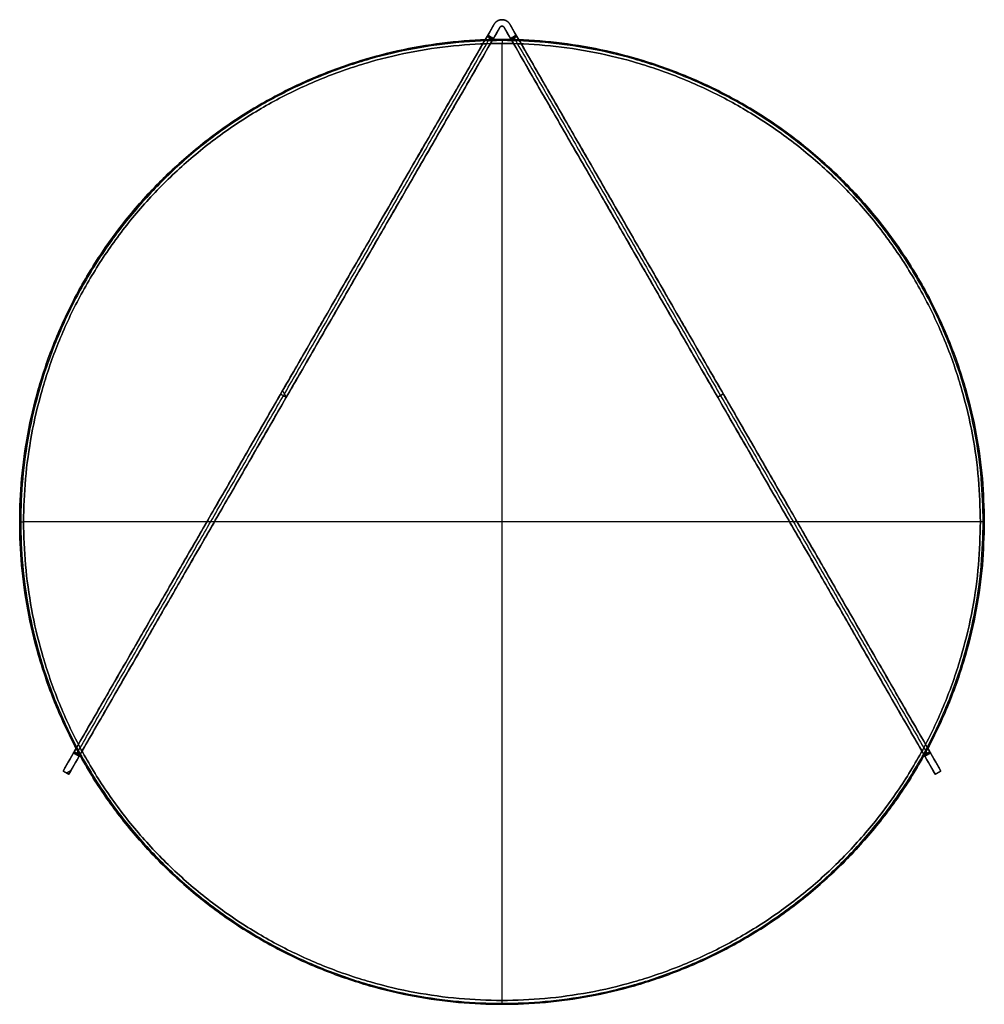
# Model space of a CAD drawing. Header units: millimetres. Extents: x -370 to 370, y -370 to 385.
import ezdxf

# ---------------------------------------------------------------- set-up
doc = ezdxf.new("R2010")
doc.units = ezdxf.units.MM
doc.layers.add('Alwa One Super Big', color=7, linetype='Continuous', true_color=0x000000)

msp = doc.modelspace()

# ---------------------------------------------------------------- linework, layer by layer
at = {"layer": 'Alwa One Super Big'}
for points, weights, knots in [([(6.06, 381.7), (4.04, 385.2), (0, 385.2), (-4.04, 385.2), (-6.06, 381.7)], [1, 0.866025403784, 1, 0.866025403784, 1], [0.767236, 0.767236, 0.767236, 8.097619, 8.097619, 15.428002, 15.428002, 15.428002]), ([(-6.06, 381.7, 270), (-4.04, 385.2, 270), (0, 385.2, 270), (4.04, 385.2, 270), (6.06, 381.7, 270)], [1, 0.866025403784, 1, 0.866025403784, 1], [-15.428002, -15.428002, -15.428002, -8.097619, -8.097619, -0.767236, -0.767236, -0.767236]), ([(6.06, 381.7, 135), (4.04, 385.2, 135), (0, 385.2, 135), (-4.04, 385.2, 135), (-6.06, 381.7, 135)], [1, 0.866025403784, 1, 0.866025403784, 1], [0.767236, 0.767236, 0.767236, 8.097619, 8.097619, 15.428002, 15.428002, 15.428002]), ([(-6.06, 381.7), (-4.04, 385.2), (0, 385.2), (4.04, 385.2), (6.06, 381.7)], [1, 0.866025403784, 1, 0.866025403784, 1], [-15.428002, -15.428002, -15.428002, -8.097619, -8.097619, -0.767236, -0.767236, -0.767236]), ([(6.06, 381.7, 270), (4.04, 385.2, 270), (0, 385.2, 270), (-4.04, 385.2, 270), (-6.06, 381.7, 270)], [1, 0.866025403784, 1, 0.866025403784, 1], [0.767236, 0.767236, 0.767236, 8.097619, 8.097619, 15.428002, 15.428002, 15.428002]), ([(-1.73, 379.2), (-1.15, 380.2), (0, 380.2), (1.15, 380.2), (1.73, 379.2)], [1, 0.866025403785, 1, 0.866025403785, 1], [21.962474, 21.962474, 21.962474, 24.056869, 24.056869, 26.151264, 26.151264, 26.151264]), ([(1.73, 379.2, 270), (1.15, 380.2, 270), (0, 380.2, 270), (-1.15, 380.2, 270), (-1.73, 379.2, 270)], [1, 0.866025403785, 1, 0.866025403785, 1], [-26.151264, -26.151264, -26.151264, -24.056869, -24.056869, -21.962474, -21.962474, -21.962474]), ([(-1.73, 379.2, 135), (-1.15, 380.2, 135), (0, 380.2, 135), (1.15, 380.2, 135), (1.73, 379.2, 135)], [1, 0.866025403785, 1, 0.866025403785, 1], [21.962474, 21.962474, 21.962474, 24.056869, 24.056869, 26.151264, 26.151264, 26.151264]), ([(1.73, 379.2), (1.15, 380.2), (0, 380.2), (-1.15, 380.2), (-1.73, 379.2)], [1, 0.866025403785, 1, 0.866025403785, 1], [-26.151264, -26.151264, -26.151264, -24.056869, -24.056869, -21.962474, -21.962474, -21.962474]), ([(-1.73, 379.2, 270), (-1.15, 380.2, 270), (0, 380.2, 270), (1.15, 380.2, 270), (1.73, 379.2, 270)], [1, 0.866025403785, 1, 0.866025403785, 1], [21.962474, 21.962474, 21.962474, 24.056869, 24.056869, 26.151264, 26.151264, 26.151264]), ([(370, 0, 243), (370, -370, 243), (0, -370, 243), (-370, -370, 243), (-370, 0, 243), (-370, 370, 243), (0, 370, 243), (370, 370, 243), (370, 0, 243)], [1, 0.707106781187, 1, 0.707106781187, 1, 0.707106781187, 1, 0.707106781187, 1], [0, 0, 0, 576.482024, 576.482024, 1152.964049, 1152.964049, 1729.446073, 1729.446073, 2305.928097, 2305.928097, 2305.928097]), ([(370, 0, 287), (370, 370, 287), (0, 370, 287), (-370, 370, 287), (-370, 0, 287), (-370, -370, 287), (0, -370, 287), (370, -370, 287), (370, 0, 287)], [1, 0.707106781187, 1, 0.707106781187, 1, 0.707106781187, 1, 0.707106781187, 1], [-2305.928097, -2305.928097, -2305.928097, -1729.446073, -1729.446073, -1152.964049, -1152.964049, -576.482024, -576.482024, 0, 0, 0]), ([(370, 0, 287), (370, -370, 287), (0, -370, 287), (-370, -370, 287), (-370, 0, 287), (-370, 370, 287), (0, 370, 287), (370, 370, 287), (370, 0, 287)], [1, 0.707106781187, 1, 0.707106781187, 1, 0.707106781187, 1, 0.707106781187, 1], [0, 0, 0, 576.482024, 576.482024, 1152.964049, 1152.964049, 1729.446073, 1729.446073, 2305.928097, 2305.928097, 2305.928097]), ([(370, 0, 243), (370, 370, 243), (0, 370, 243), (-370, 370, 243), (-370, 0, 243), (-370, -370, 243), (0, -370, 243), (370, -370, 243), (370, 0, 243)], [1, 0.707106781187, 1, 0.707106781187, 1, 0.707106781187, 1, 0.707106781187, 1], [-2305.928097, -2305.928097, -2305.928097, -1729.446073, -1729.446073, -1152.964049, -1152.964049, -576.482024, -576.482024, 0, 0, 0]), ([(370, 0, 265), (370, -370, 265), (0, -370, 265), (-370, -370, 265), (-370, 0, 265), (-370, 370, 265), (0, 370, 265), (370, 370, 265), (370, 0, 265)], [1, 0.707106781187, 1, 0.707106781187, 1, 0.707106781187, 1, 0.707106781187, 1], [-2324.778564, -2324.778564, -2324.778564, -1743.583923, -1743.583923, -1162.389282, -1162.389282, -581.194641, -581.194641, 0, 0, 0]), ([(369.12, 0, 240.88), (369.12, -369.12, 240.88), (0, -369.12, 240.88), (-369.12, -369.12, 240.88), (-369.12, 0, 240.88), (-369.12, 369.12, 240.88), (0, 369.12, 240.88), (369.12, 369.12, 240.88), (369.12, 0, 240.88)], [0.853553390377, 0.60355339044, 0.853553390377, 0.60355339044, 0.853553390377, 0.60355339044, 0.853553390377, 0.60355339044, 0.853553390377], [0, 0, 0, 576.482024, 576.482024, 1152.964049, 1152.964049, 1729.446073, 1729.446073, 2305.928097, 2305.928097, 2305.928097]), ([(369.12, 0, 289.12), (369.12, -369.12, 289.12), (0, -369.12, 289.12), (-369.12, -369.12, 289.12), (-369.12, 0, 289.12), (-369.12, 369.12, 289.12), (0, 369.12, 289.12), (369.12, 369.12, 289.12), (369.12, 0, 289.12)], [0.853553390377, 0.60355339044, 0.853553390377, 0.60355339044, 0.853553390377, 0.60355339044, 0.853553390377, 0.60355339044, 0.853553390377], [0, 0, 0, 576.482024, 576.482024, 1152.964049, 1152.964049, 1729.446073, 1729.446073, 2305.928097, 2305.928097, 2305.928097]), ([(367, 0, 240), (367, 367, 240), (0, 367, 240), (-367, 367, 240), (-367, 0, 240), (-367, -367, 240), (0, -367, 240), (367, -367, 240), (367, 0, 240)], [1, 0.707106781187, 1, 0.707106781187, 1, 0.707106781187, 1, 0.707106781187, 1], [-2305.928097, -2305.928097, -2305.928097, -1729.446073, -1729.446073, -1152.964049, -1152.964049, -576.482024, -576.482024, 0, 0, 0]), ([(367, 0, 290), (367, -367, 290), (0, -367, 290), (-367, -367, 290), (-367, 0, 290), (-367, 367, 290), (0, 367, 290), (367, 367, 290), (367, 0, 290)], [1, 0.707106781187, 1, 0.707106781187, 1, 0.707106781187, 1, 0.707106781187, 1], [0, 0, 0, 576.482024, 576.482024, 1152.964049, 1152.964049, 1729.446073, 1729.446073, 2305.928097, 2305.928097, 2305.928097]), ([(367, 0, 240), (367, -367, 240), (0, -367, 240), (-367, -367, 240), (-367, 0, 240), (-367, 367, 240), (0, 367, 240), (367, 367, 240), (367, 0, 240)], [1, 0.707106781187, 1, 0.707106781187, 1, 0.707106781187, 1, 0.707106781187, 1], [0, 0, 0, 576.482024, 576.482024, 1152.964049, 1152.964049, 1729.446073, 1729.446073, 2305.928097, 2305.928097, 2305.928097]), ([(367, 0, 290), (367, 367, 290), (0, 367, 290), (-367, 367, 290), (-367, 0, 290), (-367, -367, 290), (0, -367, 290), (367, -367, 290), (367, 0, 290)], [1, 0.707106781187, 1, 0.707106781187, 1, 0.707106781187, 1, 0.707106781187, 1], [-2305.928097, -2305.928097, -2305.928097, -1729.446073, -1729.446073, -1152.964049, -1152.964049, -576.482024, -576.482024, 0, 0, 0])]:
    msp.add_rational_spline(points, weights, degree=2, knots=knots, dxfattribs=at)
for points in [[(0, 385.2), (0, 385.2, 135), (0, 385.2, 270)], [(-6.06, 381.7), (-171.4, 95.32), (-336.74, -191.06)], [(-6.06, 381.7, 135), (-171.4, 95.32, 135), (-336.74, -191.06, 135)], [(-336.74, -191.06), (-171.4, 95.32), (-6.06, 381.7)], [(-332.41, -193.56), (-167.07, 92.82), (-1.73, 379.2)], [(-332.41, -193.56, 135), (-167.07, 92.82, 135), (-1.73, 379.2, 135)], [(-1.73, 379.2), (-167.07, 92.82), (-332.41, -193.56)], [(-10.91, 373.3, 270), (-8.49, 377.5, 270), (-6.06, 381.7, 270)], [(-6.06, 381.7, 270), (-8.49, 377.5, 270), (-10.91, 373.3, 270)], [(-1.73, 379.2, 270), (-4.16, 375, 270), (-6.58, 370.8, 270)], [(-6.58, 370.8, 270), (-4.16, 375, 270), (-1.73, 379.2, 270)], [(-6.06, 381.7), (-6.06, 381.7, 135), (-6.06, 381.7, 270)], [(-6.06, 381.7, 270), (-6.06, 381.7, 135), (-6.06, 381.7)], [(-1.73, 379.2, 270), (-1.73, 379.2, 135), (-1.73, 379.2)], [(-1.73, 379.2), (-1.73, 379.2, 135), (-1.73, 379.2, 270)], [(0, 380.2), (0, 380.2, 135), (0, 380.2, 270)], [(6.58, 370.8, 270), (4.16, 375, 270), (1.73, 379.2, 270)], [(1.73, 379.2, 270), (1.73, 379.2, 135), (1.73, 379.2)], [(1.73, 379.2), (167.07, 92.82), (332.41, -193.56)], [(1.73, 379.2, 135), (167.07, 92.82, 135), (332.41, -193.56, 135)], [(1.73, 379.2), (1.73, 379.2, 135), (1.73, 379.2, 270)], [(332.41, -193.56), (167.07, 92.82), (1.73, 379.2)], [(1.73, 379.2, 270), (4.16, 375, 270), (6.58, 370.8, 270)], [(336.74, -191.06), (171.4, 95.32), (6.06, 381.7)], [(6.06, 381.7), (6.06, 381.7, 135), (6.06, 381.7, 270)], [(6.06, 381.7, 270), (8.49, 377.5, 270), (10.91, 373.3, 270)], [(336.74, -191.06, 135), (171.4, 95.32, 135), (6.06, 381.7, 135)], [(6.06, 381.7, 270), (6.06, 381.7, 135), (6.06, 381.7)], [(6.06, 381.7), (171.4, 95.32), (336.74, -191.06)], [(10.91, 373.3, 270), (8.49, 377.5, 270), (6.06, 381.7, 270)], [(-328.24, -176.33, 240), (-169.83, 98.05, 240), (-11.41, 372.43, 240)], [(-11.41, 372.43, 240), (-169.83, 98.05, 240), (-328.24, -176.33, 240)], [(-326.08, -177.58, 240), (-167.66, 96.8, 240), (-9.25, 371.18, 240)], [(-11.41, 372.43, 240), (-9.25, 371.18, 240), (-7.08, 369.93, 240)], [(-7.08, 369.93, 240), (-9.25, 371.18, 240), (-11.41, 372.43, 240)], [(-11.06, 373.04, 240.29), (-8.89, 371.79, 240.29), (-6.73, 370.54, 240.29)], [(-10.91, 373.3, 241), (-10.91, 373.3, 255.5), (-10.91, 373.3, 270)], [(-6.58, 370.8, 241), (-8.75, 372.05, 241), (-10.91, 373.3, 241)], [(-10.91, 373.3, 241), (-8.75, 372.05, 241), (-6.58, 370.8, 241)], [(-6.58, 370.8, 270), (-8.75, 372.05, 270), (-10.91, 373.3, 270)], [(-10.91, 373.3, 270), (-10.91, 373.3, 255.5), (-10.91, 373.3, 241)], [(-10.91, 373.3, 255), (-8.75, 372.05, 255), (-6.58, 370.8, 255)], [(-10.91, 373.3, 270), (-8.75, 372.05, 270), (-6.58, 370.8, 270)], [(-8.75, 372.05, 270), (-8.75, 372.05, 255.5), (-8.75, 372.05, 241)], [(-6.58, 370.8, 270), (-6.58, 370.8, 255.5), (-6.58, 370.8, 241)], [(-6.58, 370.8, 241), (-6.58, 370.8, 255.5), (-6.58, 370.8, 270)], [(10.91, 373.3, 241), (8.75, 372.05, 241), (6.58, 370.8, 241)], [(6.58, 370.8, 241), (8.75, 372.05, 241), (10.91, 373.3, 241)], [(10.91, 373.3, 270), (8.75, 372.05, 270), (6.58, 370.8, 270)], [(6.58, 370.8, 255), (8.75, 372.05, 255), (10.91, 373.3, 255)], [(6.58, 370.8, 270), (8.75, 372.05, 270), (10.91, 373.3, 270)], [(6.58, 370.8, 241), (6.58, 370.8, 255.5), (6.58, 370.8, 270)], [(6.58, 370.8, 270), (6.58, 370.8, 255.5), (6.58, 370.8, 241)], [(6.73, 370.54, 240.29), (8.89, 371.79, 240.29), (11.06, 373.04, 240.29)], [(7.08, 369.93, 240), (9.25, 371.18, 240), (11.41, 372.43, 240)], [(11.41, 372.43, 240), (9.25, 371.18, 240), (7.08, 369.93, 240)], [(8.75, 372.05, 270), (8.75, 372.05, 255.5), (8.75, 372.05, 241)], [(9.25, 371.18, 240), (167.66, 96.8, 240), (326.08, -177.58, 240)], [(10.91, 373.3, 270), (10.91, 373.3, 255.5), (10.91, 373.3, 241)], [(10.91, 373.3, 241), (10.91, 373.3, 255.5), (10.91, 373.3, 270)], [(11.41, 372.43, 240), (169.83, 98.05, 240), (328.24, -176.33, 240)], [(328.24, -176.33, 240), (169.83, 98.05, 240), (11.41, 372.43, 240)], [(-7.08, 369.93, 240), (-165.5, 95.55, 240), (-323.91, -178.83, 240)], [(-323.91, -178.83, 240), (-165.5, 95.55, 240), (-7.08, 369.93, 240)], [(0, 370, 287), (0, 370, 265), (0, 370, 243)], [(0, -367, 240), (0, 0, 240), (0, 367, 240)], [(0, -367, 290), (0, 0, 290), (0, 367, 290)], [(323.91, -178.83, 240), (165.5, 95.55, 240), (7.08, 369.93, 240)], [(7.08, 369.93, 240), (165.5, 95.55, 240), (323.91, -178.83, 240)], [(-168.37, 100.57), (-166.93, 98.07), (-165.48, 95.57)], [(165.32, 95.85), (167.49, 97.1), (169.65, 98.35)], [(-171.4, 95.32), (-171.4, 95.32, 120), (-171.4, 95.32, 240)], [(-169.83, 98.05, 240), (-167.66, 96.8, 240), (-165.5, 95.55, 240)], [(-167.07, 92.82), (-167.07, 92.82, 120), (-167.07, 92.82, 240)], [(169.83, 98.05, 240), (167.66, 96.8, 240), (165.5, 95.55, 240)], [(167.07, 92.82), (167.07, 92.82, 120), (167.07, 92.82, 240)], [(171.4, 95.32), (171.4, 95.32, 120), (171.4, 95.32, 240)], [(-370, 0, 287), (-370, 0, 265), (-370, 0, 243)], [(367, 0, 240), (0, 0, 240), (-367, 0, 240)], [(367, 0, 290), (0, 0, 290), (-367, 0, 290)], [(370, 0, 287), (370, 0, 265), (370, 0, 243)], [(-336.74, -191.06, 270), (-332.74, -184.13, 270), (-328.74, -177.2, 270)], [(-328.74, -177.2, 270), (-332.74, -184.13, 270), (-336.74, -191.06, 270)], [(-324.41, -179.7, 270), (-328.41, -186.63, 270), (-332.41, -193.56, 270)], [(-332.41, -193.56, 270), (-328.41, -186.63, 270), (-324.41, -179.7, 270)], [(-328.74, -177.2, 270), (-328.74, -177.2, 255.5), (-328.74, -177.2, 241)], [(-328.74, -177.2, 241), (-326.58, -178.45, 241), (-324.41, -179.7, 241)], [(-324.41, -179.7, 241), (-326.58, -178.45, 241), (-328.74, -177.2, 241)], [(-328.74, -177.2, 241), (-328.74, -177.2, 255.5), (-328.74, -177.2, 270)], [(-328.74, -177.2, 270), (-326.58, -178.45, 270), (-324.41, -179.7, 270)], [(-324.41, -179.7, 255), (-326.58, -178.45, 255), (-328.74, -177.2, 255)], [(-324.41, -179.7, 270), (-326.58, -178.45, 270), (-328.74, -177.2, 270)], [(-324.26, -179.45, 240.29), (-326.43, -178.2, 240.29), (-328.59, -176.95, 240.29)], [(-323.91, -178.83, 240), (-326.08, -177.58, 240), (-328.24, -176.33, 240)], [(-328.24, -176.33, 240), (-326.08, -177.58, 240), (-323.91, -178.83, 240)], [(-326.58, -178.45, 270), (-326.58, -178.45, 255.5), (-326.58, -178.45, 241)], [(-324.41, -179.7, 241), (-324.41, -179.7, 255.5), (-324.41, -179.7, 270)], [(-324.41, -179.7, 270), (-324.41, -179.7, 255.5), (-324.41, -179.7, 241)], [(328.24, -176.33, 240), (326.08, -177.58, 240), (323.91, -178.83, 240)], [(323.91, -178.83, 240), (326.08, -177.58, 240), (328.24, -176.33, 240)], [(328.59, -176.95, 240.29), (326.43, -178.2, 240.29), (324.26, -179.45, 240.29)], [(324.41, -179.7, 241), (326.58, -178.45, 241), (328.74, -177.2, 241)], [(328.74, -177.2, 241), (326.58, -178.45, 241), (324.41, -179.7, 241)], [(324.41, -179.7, 270), (326.58, -178.45, 270), (328.74, -177.2, 270)], [(328.74, -177.2, 255), (326.58, -178.45, 255), (324.41, -179.7, 255)], [(328.74, -177.2, 270), (326.58, -178.45, 270), (324.41, -179.7, 270)], [(332.41, -193.56, 270), (328.41, -186.63, 270), (324.41, -179.7, 270)], [(324.41, -179.7, 270), (324.41, -179.7, 255.5), (324.41, -179.7, 241)], [(324.41, -179.7, 241), (324.41, -179.7, 255.5), (324.41, -179.7, 270)], [(324.41, -179.7, 270), (328.41, -186.63, 270), (332.41, -193.56, 270)], [(326.58, -178.45, 270), (326.58, -178.45, 255.5), (326.58, -178.45, 241)], [(328.74, -177.2, 241), (328.74, -177.2, 255.5), (328.74, -177.2, 270)], [(328.74, -177.2, 270), (332.74, -184.13, 270), (336.74, -191.06, 270)], [(328.74, -177.2, 270), (328.74, -177.2, 255.5), (328.74, -177.2, 241)], [(336.74, -191.06, 270), (332.74, -184.13, 270), (328.74, -177.2, 270)], [(-336.74, -191.06), (-336.74, -191.06, 135), (-336.74, -191.06, 270)], [(-336.74, -191.06), (-334.58, -192.31), (-332.41, -193.56)], [(-332.41, -193.56, 270), (-334.58, -192.31, 270), (-336.74, -191.06, 270)], [(-336.74, -191.06, 270), (-336.74, -191.06, 135), (-336.74, -191.06)], [(-336.74, -191.06, 135), (-334.58, -192.31, 135), (-332.41, -193.56, 135)], [(-332.41, -193.56), (-334.58, -192.31), (-336.74, -191.06)], [(-336.74, -191.06, 270), (-334.58, -192.31, 270), (-332.41, -193.56, 270)], [(-334.58, -192.31), (-334.58, -192.31, 135), (-334.58, -192.31, 270)], [(-334.18, -192.54), (-332.41, -191.52), (-330.64, -190.49)], [(-334.18, -192.54, 270), (-332.41, -191.52, 270), (-330.64, -190.49, 270)], [(-332.41, -193.56, 270), (-332.41, -193.56, 135), (-332.41, -193.56)], [(-332.41, -193.56), (-332.41, -193.56, 135), (-332.41, -193.56, 270)], [(332.41, -193.56), (334.58, -192.31), (336.74, -191.06)], [(336.74, -191.06, 270), (334.58, -192.31, 270), (332.41, -193.56, 270)], [(332.41, -193.56, 135), (334.58, -192.31, 135), (336.74, -191.06, 135)], [(336.74, -191.06), (334.58, -192.31), (332.41, -193.56)], [(332.41, -193.56, 270), (334.58, -192.31, 270), (336.74, -191.06, 270)], [(332.41, -193.56, 270), (332.41, -193.56, 135), (332.41, -193.56)], [(332.41, -193.56), (332.41, -193.56, 135), (332.41, -193.56, 270)], [(334.58, -192.31), (334.58, -192.31, 135), (334.58, -192.31, 270)], [(336.74, -191.06), (336.74, -191.06, 135), (336.74, -191.06, 270)], [(336.74, -191.06, 270), (336.74, -191.06, 135), (336.74, -191.06)], [(0, -370, 287), (0, -370, 265), (0, -370, 243)]]:
    msp.add_open_spline(points, degree=2, dxfattribs=at)
for points, weights in [([(-11.41, 372.43, 240), (-10.91, 373.3, 240), (-10.91, 373.3, 241)], [1, 0.707106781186, 1]), ([(-10.91, 373.3, 241), (-10.91, 373.3, 240), (-11.41, 372.43, 240)], [1, 0.707106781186, 1]), ([(-8.75, 372.05, 241), (-8.75, 372.05, 240), (-9.25, 371.18, 240)], [1, 0.707106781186, 1]), ([(-6.58, 370.8, 241), (-6.58, 370.8, 240), (-7.08, 369.93, 240)], [1, 0.707106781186, 1]), ([(-7.08, 369.93, 240), (-6.58, 370.8, 240), (-6.58, 370.8, 241)], [1, 0.707106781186, 1]), ([(7.08, 369.93, 240), (6.58, 370.8, 240), (6.58, 370.8, 241)], [1, 0.707106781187, 1]), ([(6.58, 370.8, 241), (6.58, 370.8, 240), (7.08, 369.93, 240)], [1, 0.707106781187, 1]), ([(8.75, 372.05, 241), (8.75, 372.05, 240), (9.25, 371.18, 240)], [1, 0.707106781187, 1]), ([(10.91, 373.3, 241), (10.91, 373.3, 240), (11.41, 372.43, 240)], [1, 0.707106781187, 1]), ([(11.41, 372.43, 240), (10.91, 373.3, 240), (10.91, 373.3, 241)], [1, 0.707106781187, 1]), ([(0, 370, 243), (0, 370, 240), (0, 367, 240)], [1, 0.707106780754, 1]), ([(0, 370, 287), (0, 370, 290), (0, 367, 290)], [1, 0.707106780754, 1]), ([(370, 0, 243), (370, 0, 240), (367, 0, 240)], [1, 0.707106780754, 1]), ([(370, 0, 287), (370, 0, 290), (367, 0, 290)], [1, 0.707106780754, 1]), ([(-370, 0, 243), (-370, 0, 240), (-367, 0, 240)], [1, 0.707106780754, 1]), ([(-370, 0, 287), (-370, 0, 290), (-367, 0, 290)], [1, 0.707106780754, 1]), ([(-328.74, -177.2, 241), (-328.74, -177.2, 240), (-328.24, -176.33, 240)], [1, 0.707106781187, 1]), ([(-328.24, -176.33, 240), (-328.74, -177.2, 240), (-328.74, -177.2, 241)], [1, 0.707106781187, 1]), ([(-326.58, -178.45, 241), (-326.58, -178.45, 240), (-326.08, -177.58, 240)], [1, 0.707106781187, 1]), ([(-323.91, -178.83, 240), (-324.41, -179.7, 240), (-324.41, -179.7, 241)], [1, 0.707106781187, 1]), ([(-324.41, -179.7, 241), (-324.41, -179.7, 240), (-323.91, -178.83, 240)], [1, 0.707106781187, 1]), ([(324.41, -179.7, 241), (324.41, -179.7, 240), (323.91, -178.83, 240)], [1, 0.707106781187, 1]), ([(323.91, -178.83, 240), (324.41, -179.7, 240), (324.41, -179.7, 241)], [1, 0.707106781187, 1]), ([(326.58, -178.45, 241), (326.58, -178.45, 240), (326.08, -177.58, 240)], [1, 0.707106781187, 1]), ([(328.24, -176.33, 240), (328.74, -177.2, 240), (328.74, -177.2, 241)], [1, 0.707106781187, 1]), ([(328.74, -177.2, 241), (328.74, -177.2, 240), (328.24, -176.33, 240)], [1, 0.707106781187, 1]), ([(0, -370, 243), (0, -370, 240), (0, -367, 240)], [1, 0.707106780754, 1]), ([(0, -370, 287), (0, -370, 290), (0, -367, 290)], [1, 0.707106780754, 1])]:
    msp.add_rational_spline(points, weights, degree=2, dxfattribs=at)

doc.saveas('drawing.dxf')
